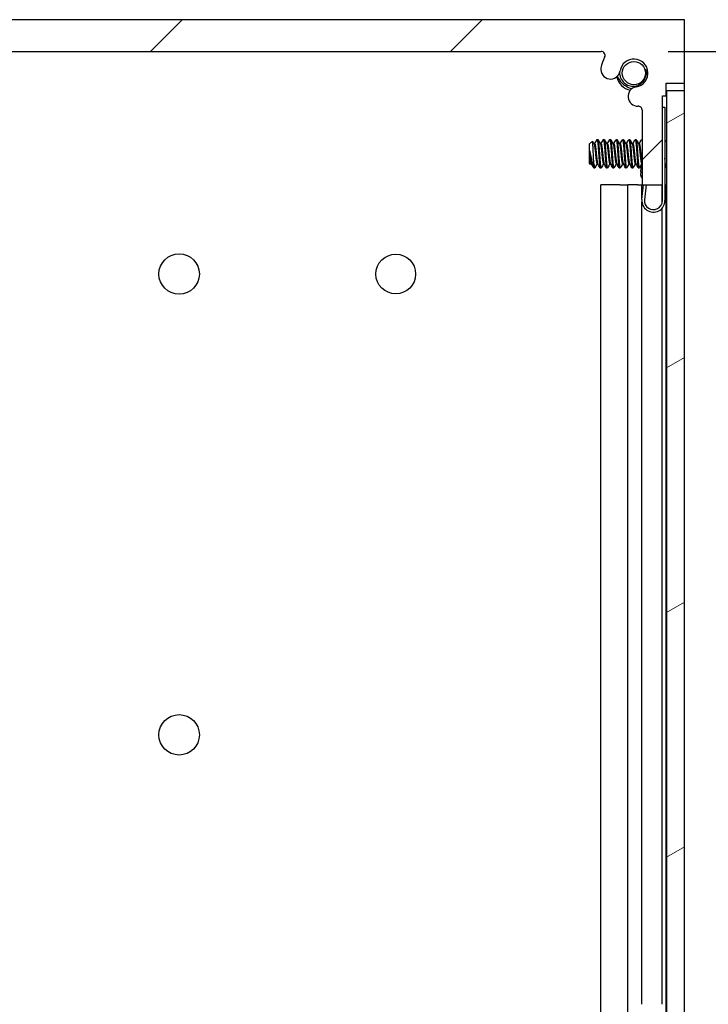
# Model space of a CAD drawing. Header units: millimetres. Extents: x 64 to 1798, y 64 to 1382.
# Tile 59 of 76: x 987 to 1055, y 934 to 1033. Entities that reach past the tile are written whole.
import ezdxf

# ---------------------------------------------------------------- set-up
doc = ezdxf.new("R2010")
doc.units = ezdxf.units.MM
doc.header["$LTSCALE"] = 6.666667
for name, color, linetype, lineweight in [('Dimension (ANSI)', 7, 'Continuous', 25), ('Hatch (ANSI)', 7, 'Continuous', 18), ('Visible (ANSI)', 7, 'Continuous', 25)]:
    doc.layers.add(name, color=color, linetype=linetype, lineweight=lineweight)
doc.styles.add('Note Text (ANSI)', font='tahoma.ttf')
doc.dimstyles.new('Default - mm (ANSI)', dxfattribs={"dimscale": 6.666667, "dimtxt": 1.75, "dimasz": 1.5, "dimexe": 2, "dimexo": 1, "dimgap": 0.8, "dimtad": 0, "dimtih": 1, "dimtoh": 1, "dimrnd": 1e-08, "dimzin": 0, "dimdsep": 46, "dimtxsty": 'Note Text (ANSI)', "dimblk": 'Filled-2', "dimcen": 0.09, "dimdle": 10, "dimclrd": 256, "dimclre": 256, "dimclrt": 256, "dimadec": 1, "dimazin": 0, "dimtfac": 1.741714, "dimtofl": 0, "dimtmove": 0, "dimatfit": 3, "dimldrblk": 'Filled-1', "dimfxl": 1, "dimtolj": 1, "dimtzin": 0, "dimlwd": -1, "dimlwe": -1, "dimarcsym": 0})

# ---------------------------------------------------------------- blocks, each defined once
blk = doc.blocks.new('Filled-2')
at = {"color": 0}
for p, q in [((0, 0), (-1, 0.1667)), ((-1, 0.1667), (-1, -0.1667)), ((-1, 0), (0, 0)), ((-1, -0.1667), (0, 0))]:
    blk.add_line(p, q, dxfattribs=at)
at = {"color": 0, "flags": 128}
blk.add_lwpolyline([(-1, -0.1667), (0, 0), (-1, 0.1667), (-1, -0.1667)], dxfattribs=at)
at = {"color": 0}
blk.add_solid([(-1, -0.1667), (0, 0), (-1, 0.1667), (-1, -0.1667)], dxfattribs=at)
blk = doc.blocks.new('*D11')
at = {"layer": 'Defpoints', "color": 0, "transparency": 16777216}
for p in [(1044.531, 1029.479), (1139.677, 1029.479), (1044.531, 477.049)]:
    blk.add_point(p, dxfattribs=at)
at = {"layer": 'Dimension (ANSI)', "transparency": 16777216}
for p, q in [((1051.198, 1029.479), (1153.011, 1029.479)), ((1139.677, 1019.479), (1139.677, 777.639)), ((1139.677, 487.049), (1139.677, 728.89)), ((1051.198, 477.049), (1153.011, 477.049))]:
    blk.add_line(p, q, dxfattribs=at)
at = {"layer": 'Dimension (ANSI)', "transparency": 16777216, "xscale": 10, "yscale": 10, "zscale": 10}
for p, rotation in [((1139.677, 1029.479), 90), ((1139.677, 477.049), 270)]:
    blk.add_blockref('Filled-2', p, dxfattribs=dict(at, rotation=rotation))
at = {"layer": 'Dimension (ANSI)', "transparency": 16777216, "char_height": 11.66667, "attachment_point": 5, "style": 'Note Text (ANSI)'}
for s, insert in [('\\A1; 552.43 mm', (1139.677, 764.674)), ('\\A1;[21.749 in]', (1139.677, 740.299))]:
    blk.add_mtext(s, dxfattribs=dict(at, insert=insert))
blk = doc.blocks.new('Filled-1')
at = {"color": 0}
for p, q in [((0, 0), (-1, 0.3333)), ((-1, 0.3333), (-1, -0.3333)), ((-1, 0), (0, 0)), ((-1, -0.3333), (0, 0))]:
    blk.add_line(p, q, dxfattribs=at)
at = {"color": 0, "flags": 128}
blk.add_lwpolyline([(-1, -0.3333), (0, 0), (-1, 0.3333), (-1, -0.3333)], dxfattribs=at)
at = {"color": 0}
blk.add_solid([(-1, -0.3333), (0, 0), (-1, 0.3333), (-1, -0.3333)], dxfattribs=at)

msp = doc.modelspace()

# ---------------------------------------------------------------- hatches: boundary and pattern name
at = {"layer": 'Hatch (ANSI)'}
h = msp.add_hatch(dxfattribs=at)
h.set_pattern_fill('ANSI31', color=256, scale=169.333333, style=0)
h.set_pattern_definition([(45, (0, 0), (-14.9671, 14.9671), [])])
edge = h.paths.add_edge_path()
edge.add_line((1052.8403, 1026.3042), (1052.8403, 1032.6542))
edge.add_line((1052.8403, 1032.6542), (920.2523, 1032.6542))
edge.add_line((920.2523, 1032.6542), (920.2523, 1026.3042))
edge.add_line((920.2523, 1026.3042), (922.0813, 1026.3042))
edge.add_line((922.0813, 1026.3042), (922.0813, 1025.0342))
edge.add_line((922.0813, 1025.0342), (922.4623, 1025.0342))
edge.add_line((922.4623, 1025.0342), (922.4623, 1016.1442))
edge.add_line((922.4623, 1016.1442), (924.4943, 1016.1442))
edge.add_line((924.4943, 1016.1442), (924.4943, 1023.6429))
edge.add_ellipse((924.8753, 1023.6429), major_axis=(-0.381, 0), ratio=1, start_angle=267.543268, end_angle=360, ccw=False)
edge.add_ellipse((924.933, 1024.9879), major_axis=(-0.0414, -0.9643), ratio=1, start_angle=0, end_angle=173.339678)
edge.add_ellipse((925.3073, 1027.3202), major_axis=(-0.2214, -1.3794), ratio=1, start_angle=108.234109, end_angle=360, ccw=False)
edge.add_ellipse((927.6397, 1027.6945), major_axis=(-0.953, -0.1529), ratio=1, start_angle=0, end_angle=179.999999)
edge.add_ellipse((925.3073, 1027.3202), major_axis=(3.2854, 0.5272), ratio=1, start_angle=0, end_angle=19.532567)
edge.add_ellipse((928.5617, 1029.0982), major_axis=(-0.3344, -0.1827), ratio=1, start_angle=241.350379, end_angle=360, ccw=False)
edge.add_line((928.5617, 1029.4792), (1044.5309, 1029.4792))
edge.add_ellipse((1044.5309, 1029.0982), major_axis=(0, 0.381), ratio=1, start_angle=241.350379, end_angle=360, ccw=False)
edge.add_ellipse((1047.7853, 1027.3202), major_axis=(-2.92, 1.5953), ratio=1, start_angle=0, end_angle=19.532567)
edge.add_ellipse((1045.4529, 1027.6945), major_axis=(-0.953, 0.1529), ratio=1, start_angle=0, end_angle=180)
edge.add_ellipse((1047.7853, 1027.3202), major_axis=(-1.3794, 0.2214), ratio=1, start_angle=108.234109, end_angle=360, ccw=False)
edge.add_ellipse((1048.1596, 1024.9879), major_axis=(-0.1529, 0.953), ratio=1, start_angle=0, end_angle=173.339678)
edge.add_ellipse((1048.2173, 1023.6429), major_axis=(-0.0163, 0.3806), ratio=1, start_angle=267.543268, end_angle=360, ccw=False)
edge.add_line((1048.5983, 1023.6429), (1048.5983, 1016.1442))
edge.add_line((1048.5983, 1016.1442), (1050.6303, 1016.1442))
edge.add_line((1050.6303, 1016.1442), (1050.6303, 1025.0342))
edge.add_line((1050.6303, 1025.0342), (1051.0113, 1025.0342))
edge.add_line((1051.0113, 1025.0342), (1051.0113, 1026.3042))
edge.add_line((1051.0113, 1026.3042), (1052.8403, 1026.3042))
h = msp.add_hatch(dxfattribs=at)
h.set_pattern_fill('ANSI31', color=256, scale=169.333333, angle=-15, style=0)
h.set_pattern_definition([(30, (0, 0), (-10.58333, 18.33087), [])])
h.paths.add_polyline_path([(1051.0369, 480.9635), (1052.8403, 480.9635), (1052.8403, 1025.5649), (1051.0369, 1025.5649)])

# ---------------------------------------------------------------- linework, layer by layer
at = {"layer": 'Visible (ANSI)'}
for p, q in [((1052.8403, 1032.6542), (920.2523, 1032.6542)), ((1052.8403, 1026.3042), (1052.8403, 1032.6542)), ((928.5617, 1029.4792), (1044.5309, 1029.4792)), ((1051.0113, 1025.0342), (1051.0113, 1026.3042)), ((1051.0113, 1026.3042), (1052.8403, 1026.3042)), ((1052.8272, 1025.5649), (1052.8272, 1026.3042)), ((1050.6303, 1016.1442), (1050.6303, 1025.0342)), ((1050.6303, 1025.0342), (1051.0113, 1025.0342)), ((1052.8403, 1025.5649), (1051.0369, 1025.5649)), ((1051.0369, 1025.5649), (1051.0369, 480.9635)), ((1052.8403, 480.9635), (1052.8403, 1025.5649)), ((1048.5869, 1023.7273), (1048.5884, 1023.7294)), ((1048.5892, 1023.7256), (1048.5869, 1023.7273)), ((1050.6303, 1023.9292), (1050.8803, 1023.9292)), ((1050.8803, 1023.9292), (1050.8803, 1014.5792)), ((1048.5983, 1023.6429), (1048.5983, 1016.1442)), ((1043.3153, 1020.2119), (1043.6383, 1020.5349)), ((1043.3153, 1020.2119), (1043.3153, 1018.3196)), ((1043.8015, 1020.2585), (1043.8709, 1020.2585)), ((1044.109, 1020.6881), (1044.1884, 1020.6881)), ((1044.4365, 1020.2585), (1044.5059, 1020.2585)), ((1044.744, 1020.6881), (1044.8234, 1020.6881)), ((1045.0715, 1020.2585), (1045.1409, 1020.2585)), ((1045.379, 1020.6881), (1045.4584, 1020.6881)), ((1045.7065, 1020.2585), (1045.7759, 1020.2585)), ((1046.014, 1020.6881), (1046.0934, 1020.6881)), ((1046.3415, 1020.2585), (1046.4109, 1020.2585)), ((1046.649, 1020.6881), (1046.7284, 1020.6881)), ((1046.9765, 1020.2585), (1047.0459, 1020.2585)), ((1047.284, 1020.6881), (1047.3634, 1020.6881)), ((1047.6115, 1020.2585), (1047.6809, 1020.2585)), ((1047.919, 1020.6881), (1047.9984, 1020.6881)), ((1048.2465, 1020.2585), (1048.3159, 1020.2585)), ((1048.554, 1020.6881), (1048.5983, 1020.6881)), ((1050.8803, 1020.4299), (1051.0369, 1020.5865)), ((1043.362, 1019.5889), (1043.362, 1018.821)), ((1043.3153, 1018.3196), (1043.4341, 1018.2008)), ((1043.474, 1018.2729), (1043.5435, 1018.2729)), ((1043.7915, 1017.8433), (1043.7915, 1018.2692)), ((1043.7915, 1017.8433), (1043.8709, 1017.8433)), ((1044.109, 1018.2729), (1044.1785, 1018.2729)), ((1044.4265, 1017.8433), (1044.5059, 1017.8433)), ((1044.744, 1018.2729), (1044.8135, 1018.2729)), ((1045.0615, 1017.8433), (1045.1409, 1017.8433)), ((1045.379, 1018.2729), (1045.4485, 1018.2729)), ((1045.6965, 1017.8433), (1045.7759, 1017.8433)), ((1046.014, 1018.2729), (1046.0835, 1018.2729)), ((1046.3315, 1017.8433), (1046.4109, 1017.8433)), ((1046.649, 1018.2729), (1046.7185, 1018.2729)), ((1046.9665, 1017.8433), (1047.0459, 1017.8433)), ((1047.284, 1018.2729), (1047.3535, 1018.2729)), ((1047.6015, 1017.8433), (1047.6809, 1017.8433)), ((1047.919, 1018.2729), (1047.9885, 1018.2729)), ((1048.2365, 1017.8433), (1048.3159, 1017.8433)), ((1048.4836, 1017.4849), (1048.5513, 1018.1143)), ((1048.5513, 1018.1143), (1048.5777, 1018.3604)), ((1048.554, 1018.2729), (1048.5683, 1018.2729)), ((1050.9567, 1018.0251), (1051.0369, 1017.9449)), ((1048.4836, 1017.4849), (1048.447, 1017.1439)), ((1046.3928, 1016.1542), (1044.4746, 1016.1542)), ((1044.4746, 932.057), (1044.4746, 1016.1542)), ((1046.3928, 1016.1542), (1047.1813, 1016.1542)), ((1048.1879, 1016.1542), (1047.1813, 1016.1542)), ((1047.1813, 932.3156), (1047.1813, 1016.1542)), ((1048.1879, 1016.1542), (1048.5852, 1016.1542)), ((1048.5852, 1016.1542), (1048.5983, 1016.1542)), ((1048.5852, 1014.6853), (1048.5852, 1016.1542)), ((1048.5869, 1014.7021), (1048.7419, 1016.1442)), ((1048.5983, 1016.1442), (1050.6303, 1016.1442)), ((1048.9933, 1016.1442), (1048.8354, 1014.6754)), ((1050.6172, 1014.4262), (1050.6172, 1016.1442)), ((1050.6303, 1014.5792), (1050.6303, 1016.1442)), ((1050.8803, 1016.1542), (1050.9982, 1016.1542)), ((1050.9982, 1016.1542), (1051.0369, 1016.1542)), ((1050.9982, 932.3463), (1050.9982, 1016.1542)), ((1048.5852, 934.3142), (1048.5852, 1014.4732)), ((1050.6172, 934.3142), (1050.6172, 1013.8472))]:
    msp.add_line(p, q, dxfattribs=at)
for centre, radius in [((1047.7853, 1027.3202), 1.1573), ((1002.4082, 1007.2542), 2.0193), ((1024.0236, 1007.2542), 1.981), ((1002.4082, 961.2294), 2.0193)]:
    msp.add_circle(centre, radius, dxfattribs=at)
for centre, radius, start, end in [((1047.7853, 1027.3202), 3.3274, 151.350379, 170.882946), ((1044.5309, 1029.0982), 0.381, 331.350379, 90), ((1047.7853, 1027.3202), 1.397, 279.117054, 170.882946), ((1045.4529, 1027.6945), 0.9652, 170.882946, 350.882946), ((1047.7853, 1027.3202), 1.2156, 333.644372, 18.644372), ((1047.7853, 1027.3202), 1.75, 192.031061, 257.968939), ((1048.1596, 1024.9879), 0.9652, 99.117054, 272.456732), ((1048.2173, 1023.6429), 0.381, 0, 92.456732), ((1049.0398, 1017.2364), 0.6, 188.865854, 222.617192), ((1049.7303, 1014.5792), 1.15, 173.865854, 0), ((1049.7303, 1014.5792), 0.9, 173.865854, 0)]:
    msp.add_arc(centre, radius, start, end, dxfattribs=at)
for points in [[(1048.9371, 1027.7089), (1049.0121, 1027.5892), (1049.0641, 1027.4591), (1049.0927, 1027.3202)], [(1046.3509, 1027.3406), (1046.3512, 1027.3337), (1046.3515, 1027.3269), (1046.3519, 1027.3202)], [(1049.0927, 1027.3202), (1049.1106, 1027.2329), (1049.1345, 1027.0787), (1049.1122, 1026.8833)], [(1043.6483, 1020.5312), (1043.7025, 1020.4345), (1043.7567, 1020.3378), (1043.8112, 1020.2413)], [(1043.861, 1020.2585), (1043.9393, 1020.3974), (1044.0173, 1020.5365), (1044.0951, 1020.6757)], [(1044.2024, 1020.6757), (1044.2834, 1020.5308), (1044.3646, 1020.3859), (1044.4462, 1020.2413)], [(1044.496, 1020.2585), (1044.5743, 1020.3974), (1044.6523, 1020.5365), (1044.7301, 1020.6757)], [(1044.8374, 1020.6757), (1044.9184, 1020.5308), (1044.9996, 1020.3859), (1045.0812, 1020.2413)], [(1045.131, 1020.2585), (1045.2093, 1020.3974), (1045.2873, 1020.5365), (1045.3651, 1020.6757)], [(1045.4724, 1020.6757), (1045.5534, 1020.5308), (1045.6346, 1020.3859), (1045.7162, 1020.2413)], [(1045.766, 1020.2585), (1045.8443, 1020.3974), (1045.9223, 1020.5365), (1046.0001, 1020.6757)], [(1046.1074, 1020.6757), (1046.1884, 1020.5308), (1046.2696, 1020.3859), (1046.3512, 1020.2413)], [(1046.401, 1020.2585), (1046.4793, 1020.3974), (1046.5573, 1020.5365), (1046.6351, 1020.6757)], [(1046.7424, 1020.6757), (1046.8234, 1020.5308), (1046.9046, 1020.3859), (1046.9862, 1020.2413)], [(1047.036, 1020.2585), (1047.1143, 1020.3974), (1047.1923, 1020.5365), (1047.2701, 1020.6757)], [(1047.3774, 1020.6757), (1047.4584, 1020.5308), (1047.5396, 1020.3859), (1047.6212, 1020.2413)], [(1047.671, 1020.2585), (1047.7493, 1020.3974), (1047.8273, 1020.5365), (1047.9051, 1020.6757)], [(1048.0124, 1020.6757), (1048.0934, 1020.5308), (1048.1746, 1020.3859), (1048.2562, 1020.2413)], [(1048.306, 1020.2585), (1048.3843, 1020.3974), (1048.4623, 1020.5365), (1048.5401, 1020.6757)], [(1051.0217, 1020.5713), (1051.0267, 1020.5804), (1051.0318, 1020.5894), (1051.0369, 1020.5985)], [(1043.362, 1019.5889), (1043.3886, 1019.4901), (1043.4133, 1019.3803), (1043.4354, 1019.2657)], [(1043.484, 1018.2729), (1043.4712, 1018.2503), (1043.4585, 1018.2277), (1043.4458, 1018.2052)], [(1043.7595, 1017.888), (1043.6845, 1018.0222), (1043.6093, 1018.1563), (1043.5338, 1018.2902)], [(1044.119, 1018.2729), (1044.0406, 1018.134), (1043.9627, 1017.9949), (1043.8849, 1017.8558)], [(1044.4126, 1017.8558), (1044.3315, 1018.0007), (1044.2504, 1018.1456), (1044.1688, 1018.2902)], [(1044.754, 1018.2729), (1044.6756, 1018.134), (1044.5977, 1017.9949), (1044.5199, 1017.8558)], [(1045.0476, 1017.8558), (1044.9665, 1018.0007), (1044.8854, 1018.1456), (1044.8038, 1018.2902)], [(1045.389, 1018.2729), (1045.3106, 1018.134), (1045.2327, 1017.9949), (1045.1549, 1017.8558)], [(1045.6826, 1017.8558), (1045.6015, 1018.0007), (1045.5204, 1018.1456), (1045.4388, 1018.2902)], [(1046.024, 1018.2729), (1045.9456, 1018.134), (1045.8677, 1017.9949), (1045.7899, 1017.8558)], [(1046.3176, 1017.8558), (1046.2365, 1018.0007), (1046.1554, 1018.1456), (1046.0738, 1018.2902)], [(1046.659, 1018.2729), (1046.5806, 1018.134), (1046.5027, 1017.9949), (1046.4249, 1017.8558)], [(1046.9526, 1017.8558), (1046.8715, 1018.0007), (1046.7904, 1018.1456), (1046.7088, 1018.2902)], [(1047.294, 1018.2729), (1047.2156, 1018.134), (1047.1377, 1017.9949), (1047.0599, 1017.8558)], [(1047.5876, 1017.8558), (1047.5065, 1018.0007), (1047.4254, 1018.1456), (1047.3438, 1018.2902)], [(1047.929, 1018.2729), (1047.8506, 1018.134), (1047.7727, 1017.9949), (1047.6949, 1017.8558)], [(1048.2226, 1017.8558), (1048.1415, 1018.0007), (1048.0604, 1018.1456), (1047.9788, 1018.2902)], [(1048.564, 1018.2729), (1048.4856, 1018.134), (1048.4077, 1017.9949), (1048.3299, 1017.8558)], [(1050.9618, 1018.02), (1050.9346, 1017.9715), (1050.9074, 1017.9229), (1050.8803, 1017.8744)]]:
    msp.add_open_spline(points, degree=3, dxfattribs=at)
for points, knots in [([(1046.1094, 1026.987), (1046.2182, 1026.762), (1046.3638, 1026.5551), (1046.6323, 1026.2834), (1046.7304, 1026.1996), (1046.8792, 1026.0929), (1046.9241, 1026.0631), (1046.9806, 1026.0284), (1046.9911, 1026.022), (1047.0063, 1026.013), (1047.0109, 1026.0103), (1047.0189, 1026.0056), (1047.0224, 1026.0036), (1047.0289, 1025.9998), (1047.0321, 1025.998), (1047.0395, 1025.9938), (1047.0438, 1025.9914), (1047.0585, 1025.9831), (1047.069, 1025.9773), (1047.1833, 1025.9155), (1047.2913, 1025.8674), (1047.468, 1025.8047), (1047.5317, 1025.7854), (1047.5932, 1025.7694)], [-0.20828692, -0.20828692, -0.20828692, -0.20828692, -0.16037519, -0.16037519, -0.1357902, -0.1357902, -0.12553662, -0.12553662, -0.1232027, -0.1232027, -0.12218422, -0.12218422, -0.12143653, -0.12143653, -0.12074769, -0.12074769, -0.11981568, -0.11981568, -0.11753587, -0.11753587, -0.09516844, -0.09516844, -0.08204301, -0.08204301, -0.08204301, -0.08204301]), ([(1046.3519, 1027.3202), (1046.3599, 1027.1716), (1046.3887, 1027.053), (1046.4567, 1026.8462), (1046.5073, 1026.7397), (1046.66, 1026.5013), (1046.78, 1026.3682), (1047.0755, 1026.1575), (1047.2388, 1026.0843), (1047.5716, 1026.0089), (1047.7491, 1025.9996), (1048.0872, 1026.059), (1048.2374, 1026.1157), (1048.5109, 1026.2827), (1048.6087, 1026.3783), (1048.7575, 1026.5512), (1048.8254, 1026.6616), (1048.8746, 1026.7806)], [-0.25808674, -0.25808674, -0.25808674, -0.25808674, -0.23478538, -0.23478538, -0.20745079, -0.20745079, -0.16890819, -0.16890819, -0.13215384, -0.13215384, -0.09808162, -0.09808162, -0.06858842, -0.06858842, -0.0387126, -0.0387126, 0, 0, 0, 0]), ([(1043.7405, 1019.2657), (1043.7337, 1019.424), (1043.7276, 1019.5482), (1043.7168, 1019.7577), (1043.7108, 1019.8646), (1043.6962, 1020.1004), (1043.6878, 1020.219), (1043.6759, 1020.3593), (1043.6721, 1020.4003), (1043.6603, 1020.4998), (1043.6516, 1020.5348), (1043.6413, 1020.537), (1043.6398, 1020.5364), (1043.6383, 1020.5349)], [-0.3275077, -0.3275077, -0.3275077, -0.3275077, -0.298679, -0.298679, -0.26513723, -0.26513723, -0.21824944, -0.21824944, -0.19498337, -0.19498337, -0.1484776, -0.1484776, -0.14089425, -0.14089425, -0.14089425, -0.14089425]), ([(1043.4458, 1018.2052), (1043.4401, 1018.195), (1043.4342, 1018.1967), (1043.4194, 1018.231), (1043.4105, 1018.2793), (1043.3943, 1018.4229), (1043.3877, 1018.5005), (1043.3756, 1018.6425), (1043.3688, 1018.7286), (1043.362, 1018.821)], [-0.09938098, -0.09938098, -0.09938098, -0.09938098, -0.08213524, -0.08213524, -0.055703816, -0.055703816, -0.030124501, -0.030124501, 0, 0, 0, 0]), ([(1043.4354, 1019.2657), (1043.4454, 1019.2135), (1043.4647, 1019.1147), (1043.5088, 1018.8943), (1043.5272, 1018.8034), (1043.5741, 1018.5763), (1043.6016, 1018.4462), (1043.6618, 1018.1769), (1043.6869, 1018.0763), (1043.7364, 1017.9267), (1043.7642, 1017.8706), (1043.7915, 1017.8433)], [-0.16946906, -0.16946906, -0.16946906, -0.16946906, -0.14210049, -0.14210049, -0.12254616, -0.12254616, -0.09176944, -0.09176944, -0.05039984, -0.05039984, 0, 0, 0, 0]), ([(1043.7915, 1018.2692), (1043.7831, 1018.4052), (1043.7743, 1018.5621), (1043.7656, 1018.7328), (1043.7612, 1018.8181), (1043.7569, 1018.9054), (1043.7527, 1018.9946), (1043.7485, 1019.0838), (1043.7443, 1019.1756), (1043.7405, 1019.2657)], [0, 0, 0, 0, 0.0005404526, 0.0005404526, 0.0005404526, 0.0008106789, 0.0008106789, 0.0008106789, 0.0010809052, 0.0010809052, 0.0010809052, 0.0010809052]), ([(1050.9567, 1018.0251), (1050.9488, 1018.0331), (1050.9408, 1018.0663), (1050.9267, 1018.1718), (1050.9195, 1018.2497), (1050.9013, 1018.4875), (1050.8923, 1018.6188), (1050.8823, 1018.7791), (1050.8813, 1018.795), (1050.8803, 1018.811)], [-0.52990335, -0.52990335, -0.52990335, -0.52990335, -0.4386463, -0.4386463, -0.36077455, -0.36077455, -0.29338338, -0.29338338, -0.28602497, -0.28602497, -0.28602497, -0.28602497])]:
    msp.add_open_spline(points, degree=3, knots=knots, dxfattribs=at)
for points, weights, knots in [([(1043.8112, 1020.2413), (1043.8289, 1020.2099), (1043.8445, 1020.1255), (1043.8974, 1019.8389), (1043.9503, 1019.2657), (1044.0032, 1018.6925), (1044.0561, 1018.4059), (1044.0807, 1018.2729), (1044.109, 1018.2729)], [0.941196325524, 0.956426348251, 1, 0.866025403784, 1, 0.866025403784, 1, 0.933012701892, 0.933012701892], [0.079945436, 0.079945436, 0.079945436, 0.083333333, 0.083333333, 0.09375, 0.09375, 0.104166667, 0.104166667, 0.109375, 0.109375, 0.109375]), ([(1043.8709, 1020.2585), (1043.8993, 1020.2585), (1043.9238, 1020.1255), (1043.9768, 1019.8389), (1044.0297, 1019.2657), (1044.0826, 1018.6925), (1044.1355, 1018.4059), (1044.1511, 1018.3215), (1044.1688, 1018.2902)], [0.933012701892, 0.933012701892, 1, 0.866025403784, 1, 0.866025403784, 1, 0.956426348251, 0.941196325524], [0.078125, 0.078125, 0.078125, 0.083333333, 0.083333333, 0.09375, 0.09375, 0.104166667, 0.104166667, 0.107554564, 0.107554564, 0.107554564]), ([(1044.0951, 1020.6757), (1044.1308, 1020.7395), (1044.162, 1020.4976), (1044.2149, 1020.087), (1044.2678, 1019.2657)], [0.937106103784, 0.916453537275, 1, 0.866025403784, 1], [0.076837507, 0.076837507, 0.076837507, 0.083333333, 0.083333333, 0.09375, 0.09375, 0.09375]), ([(1044.1884, 1020.6881), (1044.2168, 1020.6881), (1044.2413, 1020.4976), (1044.2943, 1020.087), (1044.3472, 1019.2657)], [0.933012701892, 0.933012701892, 1, 0.866025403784, 1], [0.140625, 0.140625, 0.140625, 0.145833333, 0.145833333, 0.15625, 0.15625, 0.15625]), ([(1044.4462, 1020.2413), (1044.4639, 1020.2099), (1044.4795, 1020.1255), (1044.5324, 1019.8389), (1044.5853, 1019.2657), (1044.6382, 1018.6925), (1044.6911, 1018.4059), (1044.7157, 1018.2729), (1044.744, 1018.2729)], [0.941196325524, 0.956426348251, 1, 0.866025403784, 1, 0.866025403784, 1, 0.933012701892, 0.933012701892], [0.142445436, 0.142445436, 0.142445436, 0.145833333, 0.145833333, 0.15625, 0.15625, 0.166666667, 0.166666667, 0.171875, 0.171875, 0.171875]), ([(1044.5059, 1020.2585), (1044.5343, 1020.2585), (1044.5588, 1020.1255), (1044.6118, 1019.8389), (1044.6647, 1019.2657), (1044.7176, 1018.6925), (1044.7705, 1018.4059), (1044.7861, 1018.3215), (1044.8038, 1018.2902)], [0.933012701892, 0.933012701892, 1, 0.866025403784, 1, 0.866025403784, 1, 0.956426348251, 0.941196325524], [0.140625, 0.140625, 0.140625, 0.145833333, 0.145833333, 0.15625, 0.15625, 0.166666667, 0.166666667, 0.170054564, 0.170054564, 0.170054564]), ([(1044.7301, 1020.6757), (1044.7658, 1020.7395), (1044.797, 1020.4976), (1044.8499, 1020.087), (1044.9028, 1019.2657)], [0.937106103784, 0.916453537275, 1, 0.866025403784, 1], [0.139337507, 0.139337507, 0.139337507, 0.145833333, 0.145833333, 0.15625, 0.15625, 0.15625]), ([(1044.8234, 1020.6881), (1044.8518, 1020.6881), (1044.8763, 1020.4976), (1044.9293, 1020.087), (1044.9822, 1019.2657)], [0.933012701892, 0.933012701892, 1, 0.866025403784, 1], [0.203125, 0.203125, 0.203125, 0.208333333, 0.208333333, 0.21875, 0.21875, 0.21875]), ([(1045.0812, 1020.2413), (1045.0989, 1020.2099), (1045.1145, 1020.1255), (1045.1674, 1019.8389), (1045.2203, 1019.2657), (1045.2732, 1018.6925), (1045.3261, 1018.4059), (1045.3507, 1018.2729), (1045.379, 1018.2729)], [0.941196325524, 0.956426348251, 1, 0.866025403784, 1, 0.866025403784, 1, 0.933012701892, 0.933012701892], [0.204945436, 0.204945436, 0.204945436, 0.208333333, 0.208333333, 0.21875, 0.21875, 0.229166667, 0.229166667, 0.234375, 0.234375, 0.234375]), ([(1045.1409, 1020.2585), (1045.1693, 1020.2585), (1045.1938, 1020.1255), (1045.2468, 1019.8389), (1045.2997, 1019.2657), (1045.3526, 1018.6925), (1045.4055, 1018.4059), (1045.4211, 1018.3215), (1045.4388, 1018.2902)], [0.933012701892, 0.933012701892, 1, 0.866025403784, 1, 0.866025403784, 1, 0.956426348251, 0.941196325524], [0.203125, 0.203125, 0.203125, 0.208333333, 0.208333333, 0.21875, 0.21875, 0.229166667, 0.229166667, 0.232554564, 0.232554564, 0.232554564]), ([(1045.3651, 1020.6757), (1045.4008, 1020.7395), (1045.432, 1020.4976), (1045.4849, 1020.087), (1045.5378, 1019.2657)], [0.937106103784, 0.916453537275, 1, 0.866025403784, 1], [0.201837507, 0.201837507, 0.201837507, 0.208333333, 0.208333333, 0.21875, 0.21875, 0.21875]), ([(1045.4584, 1020.6881), (1045.4868, 1020.6881), (1045.5113, 1020.4976), (1045.5643, 1020.087), (1045.6172, 1019.2657)], [0.933012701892, 0.933012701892, 1, 0.866025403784, 1], [0.265625, 0.265625, 0.265625, 0.270833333, 0.270833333, 0.28125, 0.28125, 0.28125]), ([(1045.7162, 1020.2413), (1045.7339, 1020.2099), (1045.7495, 1020.1255), (1045.8024, 1019.8389), (1045.8553, 1019.2657), (1045.9082, 1018.6925), (1045.9611, 1018.4059), (1045.9857, 1018.2729), (1046.014, 1018.2729)], [0.941196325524, 0.956426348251, 1, 0.866025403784, 1, 0.866025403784, 1, 0.933012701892, 0.933012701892], [0.267445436, 0.267445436, 0.267445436, 0.270833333, 0.270833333, 0.28125, 0.28125, 0.291666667, 0.291666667, 0.296875, 0.296875, 0.296875]), ([(1045.7759, 1020.2585), (1045.8043, 1020.2585), (1045.8288, 1020.1255), (1045.8818, 1019.8389), (1045.9347, 1019.2657), (1045.9876, 1018.6925), (1046.0405, 1018.4059), (1046.0561, 1018.3215), (1046.0738, 1018.2902)], [0.933012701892, 0.933012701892, 1, 0.866025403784, 1, 0.866025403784, 1, 0.956426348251, 0.941196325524], [0.265625, 0.265625, 0.265625, 0.270833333, 0.270833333, 0.28125, 0.28125, 0.291666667, 0.291666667, 0.295054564, 0.295054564, 0.295054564]), ([(1046.0001, 1020.6757), (1046.0358, 1020.7395), (1046.067, 1020.4976), (1046.1199, 1020.087), (1046.1728, 1019.2657)], [0.937106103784, 0.916453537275, 1, 0.866025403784, 1], [0.264337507, 0.264337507, 0.264337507, 0.270833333, 0.270833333, 0.28125, 0.28125, 0.28125]), ([(1046.0934, 1020.6881), (1046.1218, 1020.6881), (1046.1463, 1020.4976), (1046.1993, 1020.087), (1046.2522, 1019.2657)], [0.933012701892, 0.933012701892, 1, 0.866025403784, 1], [0.328125, 0.328125, 0.328125, 0.333333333, 0.333333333, 0.34375, 0.34375, 0.34375]), ([(1046.3512, 1020.2413), (1046.3689, 1020.2099), (1046.3845, 1020.1255), (1046.4374, 1019.8389), (1046.4903, 1019.2657), (1046.5432, 1018.6925), (1046.5961, 1018.4059), (1046.6207, 1018.2729), (1046.649, 1018.2729)], [0.941196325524, 0.956426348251, 1, 0.866025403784, 1, 0.866025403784, 1, 0.933012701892, 0.933012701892], [0.329945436, 0.329945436, 0.329945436, 0.333333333, 0.333333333, 0.34375, 0.34375, 0.354166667, 0.354166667, 0.359375, 0.359375, 0.359375]), ([(1046.4109, 1020.2585), (1046.4393, 1020.2585), (1046.4638, 1020.1255), (1046.5168, 1019.8389), (1046.5697, 1019.2657), (1046.6226, 1018.6925), (1046.6755, 1018.4059), (1046.6911, 1018.3215), (1046.7088, 1018.2902)], [0.933012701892, 0.933012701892, 1, 0.866025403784, 1, 0.866025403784, 1, 0.956426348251, 0.941196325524], [0.328125, 0.328125, 0.328125, 0.333333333, 0.333333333, 0.34375, 0.34375, 0.354166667, 0.354166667, 0.357554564, 0.357554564, 0.357554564]), ([(1046.6351, 1020.6757), (1046.6708, 1020.7395), (1046.702, 1020.4976), (1046.7549, 1020.087), (1046.8078, 1019.2657)], [0.937106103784, 0.916453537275, 1, 0.866025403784, 1], [0.326837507, 0.326837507, 0.326837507, 0.333333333, 0.333333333, 0.34375, 0.34375, 0.34375]), ([(1046.7284, 1020.6881), (1046.7568, 1020.6881), (1046.7813, 1020.4976), (1046.8343, 1020.087), (1046.8872, 1019.2657)], [0.933012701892, 0.933012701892, 1, 0.866025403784, 1], [0.390625, 0.390625, 0.390625, 0.395833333, 0.395833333, 0.40625, 0.40625, 0.40625]), ([(1046.9862, 1020.2413), (1047.0039, 1020.2099), (1047.0195, 1020.1255), (1047.0724, 1019.8389), (1047.1253, 1019.2657), (1047.1782, 1018.6925), (1047.2311, 1018.4059), (1047.2557, 1018.2729), (1047.284, 1018.2729)], [0.941196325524, 0.956426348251, 1, 0.866025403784, 1, 0.866025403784, 1, 0.933012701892, 0.933012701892], [0.392445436, 0.392445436, 0.392445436, 0.395833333, 0.395833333, 0.40625, 0.40625, 0.416666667, 0.416666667, 0.421875, 0.421875, 0.421875]), ([(1047.0459, 1020.2585), (1047.0743, 1020.2585), (1047.0988, 1020.1255), (1047.1518, 1019.8389), (1047.2047, 1019.2657), (1047.2576, 1018.6925), (1047.3105, 1018.4059), (1047.3261, 1018.3215), (1047.3438, 1018.2902)], [0.933012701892, 0.933012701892, 1, 0.866025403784, 1, 0.866025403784, 1, 0.956426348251, 0.941196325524], [0.390625, 0.390625, 0.390625, 0.395833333, 0.395833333, 0.40625, 0.40625, 0.416666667, 0.416666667, 0.420054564, 0.420054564, 0.420054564]), ([(1047.2701, 1020.6757), (1047.3058, 1020.7395), (1047.337, 1020.4976), (1047.3899, 1020.087), (1047.4428, 1019.2657)], [0.937106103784, 0.916453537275, 1, 0.866025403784, 1], [0.389337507, 0.389337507, 0.389337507, 0.395833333, 0.395833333, 0.40625, 0.40625, 0.40625]), ([(1047.3634, 1020.6881), (1047.3918, 1020.6881), (1047.4163, 1020.4976), (1047.4693, 1020.087), (1047.5222, 1019.2657)], [0.933012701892, 0.933012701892, 1, 0.866025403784, 1], [0.453125, 0.453125, 0.453125, 0.458333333, 0.458333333, 0.46875, 0.46875, 0.46875]), ([(1047.6212, 1020.2413), (1047.6389, 1020.2099), (1047.6545, 1020.1255), (1047.7074, 1019.8389), (1047.7603, 1019.2657), (1047.8132, 1018.6925), (1047.8661, 1018.4059), (1047.8907, 1018.2729), (1047.919, 1018.2729)], [0.941196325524, 0.956426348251, 1, 0.866025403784, 1, 0.866025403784, 1, 0.933012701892, 0.933012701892], [0.454945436, 0.454945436, 0.454945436, 0.458333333, 0.458333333, 0.46875, 0.46875, 0.479166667, 0.479166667, 0.484375, 0.484375, 0.484375]), ([(1047.6809, 1020.2585), (1047.7093, 1020.2585), (1047.7338, 1020.1255), (1047.7868, 1019.8389), (1047.8397, 1019.2657), (1047.8926, 1018.6925), (1047.9455, 1018.4059), (1047.9611, 1018.3215), (1047.9788, 1018.2902)], [0.933012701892, 0.933012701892, 1, 0.866025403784, 1, 0.866025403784, 1, 0.956426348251, 0.941196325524], [0.453125, 0.453125, 0.453125, 0.458333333, 0.458333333, 0.46875, 0.46875, 0.479166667, 0.479166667, 0.482554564, 0.482554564, 0.482554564]), ([(1047.9051, 1020.6757), (1047.9408, 1020.7395), (1047.972, 1020.4976), (1048.0249, 1020.087), (1048.0778, 1019.2657)], [0.937106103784, 0.916453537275, 1, 0.866025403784, 1], [0.451837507, 0.451837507, 0.451837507, 0.458333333, 0.458333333, 0.46875, 0.46875, 0.46875]), ([(1047.9984, 1020.6881), (1048.0268, 1020.6881), (1048.0513, 1020.4976), (1048.1043, 1020.087), (1048.1572, 1019.2657)], [0.933012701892, 0.933012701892, 1, 0.866025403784, 1], [0.515625, 0.515625, 0.515625, 0.520833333, 0.520833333, 0.53125, 0.53125, 0.53125]), ([(1048.2562, 1020.2413), (1048.2739, 1020.2099), (1048.2895, 1020.1255), (1048.3424, 1019.8389), (1048.3953, 1019.2657), (1048.4482, 1018.6925), (1048.5011, 1018.4059), (1048.5257, 1018.2729), (1048.554, 1018.2729)], [0.941196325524, 0.956426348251, 1, 0.866025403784, 1, 0.866025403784, 1, 0.933012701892, 0.933012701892], [0.517445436, 0.517445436, 0.517445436, 0.520833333, 0.520833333, 0.53125, 0.53125, 0.541666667, 0.541666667, 0.546875, 0.546875, 0.546875]), ([(1048.3159, 1020.2585), (1048.3443, 1020.2585), (1048.3688, 1020.1255), (1048.4218, 1019.8389), (1048.4747, 1019.2657), (1048.5276, 1018.6925), (1048.5805, 1018.4059), (1048.5832, 1018.3912), (1048.586, 1018.378)], [0.933012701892, 0.933012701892, 1, 0.866025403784, 1, 0.866025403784, 1, 0.992098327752, 0.985128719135], [0.515625, 0.515625, 0.515625, 0.520833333, 0.520833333, 0.53125, 0.53125, 0.541666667, 0.541666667, 0.54228103, 0.54228103, 0.54228103]), ([(1043.362, 1019.5889), (1043.3793, 1019.4318), (1043.3947, 1019.2657), (1043.4476, 1018.6925), (1043.5005, 1018.4059), (1043.5161, 1018.3215), (1043.5338, 1018.2902)], [0.941670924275, 0.957095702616, 1, 0.866025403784, 1, 0.956426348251, 0.941196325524], [0.027914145, 0.027914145, 0.027914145, 0.03125, 0.03125, 0.041666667, 0.041666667, 0.045054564, 0.045054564, 0.045054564]), ([(1043.362, 1018.821), (1043.3936, 1018.5548), (1043.4211, 1018.4059), (1043.4457, 1018.2729), (1043.474, 1018.2729)], [0.933829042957, 0.925617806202, 1, 0.933012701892, 0.933012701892], [0.035883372, 0.035883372, 0.035883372, 0.041666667, 0.041666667, 0.046875, 0.046875, 0.046875]), ([(1044.2678, 1019.2657), (1044.3207, 1018.4445), (1044.3736, 1018.0339), (1044.3982, 1017.8433), (1044.4265, 1017.8433)], [1, 0.866025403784, 1, 0.933012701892, 0.933012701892], [0.09375, 0.09375, 0.09375, 0.104166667, 0.104166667, 0.109375, 0.109375, 0.109375]), ([(1044.3472, 1019.2657), (1044.4001, 1018.4445), (1044.453, 1018.0339), (1044.4842, 1017.7919), (1044.5199, 1017.8558)], [1, 0.866025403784, 1, 0.916453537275, 0.937106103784], [0.15625, 0.15625, 0.15625, 0.166666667, 0.166666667, 0.173162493, 0.173162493, 0.173162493]), ([(1044.9028, 1019.2657), (1044.9557, 1018.4445), (1045.0086, 1018.0339), (1045.0332, 1017.8433), (1045.0615, 1017.8433)], [1, 0.866025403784, 1, 0.933012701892, 0.933012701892], [0.15625, 0.15625, 0.15625, 0.166666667, 0.166666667, 0.171875, 0.171875, 0.171875]), ([(1044.9822, 1019.2657), (1045.0351, 1018.4445), (1045.088, 1018.0339), (1045.1192, 1017.7919), (1045.1549, 1017.8558)], [1, 0.866025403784, 1, 0.916453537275, 0.937106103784], [0.21875, 0.21875, 0.21875, 0.229166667, 0.229166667, 0.235662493, 0.235662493, 0.235662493]), ([(1045.5378, 1019.2657), (1045.5907, 1018.4445), (1045.6436, 1018.0339), (1045.6682, 1017.8433), (1045.6965, 1017.8433)], [1, 0.866025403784, 1, 0.933012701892, 0.933012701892], [0.21875, 0.21875, 0.21875, 0.229166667, 0.229166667, 0.234375, 0.234375, 0.234375]), ([(1045.6172, 1019.2657), (1045.6701, 1018.4445), (1045.723, 1018.0339), (1045.7542, 1017.7919), (1045.7899, 1017.8558)], [1, 0.866025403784, 1, 0.916453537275, 0.937106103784], [0.28125, 0.28125, 0.28125, 0.291666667, 0.291666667, 0.298162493, 0.298162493, 0.298162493]), ([(1046.1728, 1019.2657), (1046.2257, 1018.4445), (1046.2786, 1018.0339), (1046.3032, 1017.8433), (1046.3315, 1017.8433)], [1, 0.866025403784, 1, 0.933012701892, 0.933012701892], [0.28125, 0.28125, 0.28125, 0.291666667, 0.291666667, 0.296875, 0.296875, 0.296875]), ([(1046.2522, 1019.2657), (1046.3051, 1018.4445), (1046.358, 1018.0339), (1046.3892, 1017.7919), (1046.4249, 1017.8558)], [1, 0.866025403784, 1, 0.916453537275, 0.937106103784], [0.34375, 0.34375, 0.34375, 0.354166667, 0.354166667, 0.360662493, 0.360662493, 0.360662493]), ([(1046.8078, 1019.2657), (1046.8607, 1018.4445), (1046.9136, 1018.0339), (1046.9382, 1017.8433), (1046.9665, 1017.8433)], [1, 0.866025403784, 1, 0.933012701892, 0.933012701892], [0.34375, 0.34375, 0.34375, 0.354166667, 0.354166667, 0.359375, 0.359375, 0.359375]), ([(1046.8872, 1019.2657), (1046.9401, 1018.4445), (1046.993, 1018.0339), (1047.0242, 1017.7919), (1047.0599, 1017.8558)], [1, 0.866025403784, 1, 0.916453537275, 0.937106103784], [0.40625, 0.40625, 0.40625, 0.416666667, 0.416666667, 0.423162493, 0.423162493, 0.423162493]), ([(1047.4428, 1019.2657), (1047.4957, 1018.4445), (1047.5486, 1018.0339), (1047.5732, 1017.8433), (1047.6015, 1017.8433)], [1, 0.866025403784, 1, 0.933012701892, 0.933012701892], [0.40625, 0.40625, 0.40625, 0.416666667, 0.416666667, 0.421875, 0.421875, 0.421875]), ([(1047.5222, 1019.2657), (1047.5751, 1018.4445), (1047.628, 1018.0339), (1047.6592, 1017.7919), (1047.6949, 1017.8558)], [1, 0.866025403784, 1, 0.916453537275, 0.937106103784], [0.46875, 0.46875, 0.46875, 0.479166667, 0.479166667, 0.485662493, 0.485662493, 0.485662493]), ([(1048.0778, 1019.2657), (1048.1307, 1018.4445), (1048.1836, 1018.0339), (1048.2082, 1017.8433), (1048.2365, 1017.8433)], [1, 0.866025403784, 1, 0.933012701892, 0.933012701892], [0.46875, 0.46875, 0.46875, 0.479166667, 0.479166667, 0.484375, 0.484375, 0.484375]), ([(1048.1572, 1019.2657), (1048.2101, 1018.4445), (1048.263, 1018.0339), (1048.2942, 1017.7919), (1048.3299, 1017.8558)], [1, 0.866025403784, 1, 0.916453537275, 0.937106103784], [0.53125, 0.53125, 0.53125, 0.541666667, 0.541666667, 0.548162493, 0.548162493, 0.548162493]), ([(1043.7915, 1018.2692), (1043.8055, 1018.1308), (1043.818, 1018.0339), (1043.8492, 1017.7919), (1043.8849, 1017.8558)], [0.948065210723, 0.96476686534, 1, 0.916453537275, 0.937106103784], [0.1014272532, 0.1014272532, 0.1014272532, 0.1041666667, 0.1041666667, 0.1106624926, 0.1106624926, 0.1106624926])]:
    msp.add_rational_spline(points, weights, degree=2, knots=knots, dxfattribs=at)
msp.add_rational_spline([(1048.5401, 1020.6757), (1048.5705, 1020.73), (1048.5983, 1020.5578)], [0.937106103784, 0.919473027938, 0.977797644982], degree=2, dxfattribs=at)

# ---------------------------------------------------------------- dimensions: what is measured, and where the dimension line sits
at = {"layer": 'Dimension (ANSI)'}
dim = msp.add_linear_dim(base=(1139.6773, 1029.4792), p1=(1044.5309, 477.0492), p2=(1044.5309, 1029.4792), angle=90, text=' <> mm\\X[21.749 in]', dimstyle='Default - mm (ANSI)', override={"dimgap": 0.8, "dimdec": 2, "dimpost": '', "dimtol": 0, "dimlim": 0, "dimtp": 0, "dimtm": 0, "dimtdec": 2, "dimatfit": 1}, dxfattribs=at)
dim.commit()
dim.dimension.update_dxf_attribs({"geometry": '*D11', "text_midpoint": (1139.6773, 753.2642), "dimtype": 160})

doc.saveas('drawing.dxf')
